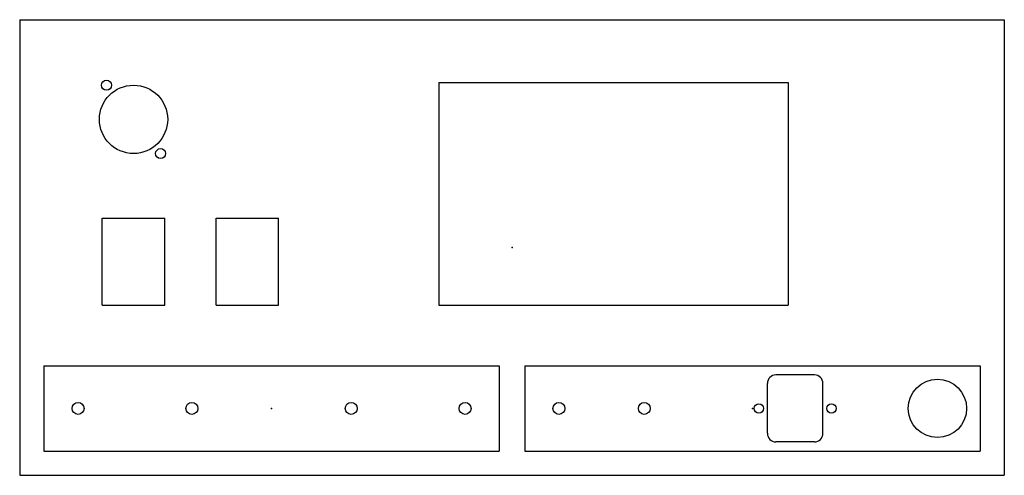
# Model space of a CAD drawing. Header units: millimetres. Extents: x -173 to 173, y -80 to 80.
import ezdxf

# ---------------------------------------------------------------- set-up
doc = ezdxf.new("R2010")
doc.units = ezdxf.units.MM
doc.header["$PDSIZE"] = -1

msp = doc.modelspace()

# ---------------------------------------------------------------- linework, layer by layer
at = {"color": 7, "linetype": 'Continuous'}
for p, q in [((-173, 80), (173, 80)), ((-173, 80), (-173, -80)), ((173, 80), (173, -80)), ((-25.7, 58), (97, 58)), ((-25.7, 58), (-25.7, -20.3)), ((97, 58), (97, -20.3)), ((-144, -20.3), (-144, 10.3)), ((-144, 10.3), (-122, 10.3)), ((-122, -20.3), (-122, 10.3)), ((-104, 10.3), (-82, 10.3)), ((-104, -20.3), (-104, 10.3)), ((-82, -20.3), (-82, 10.3)), ((-144, -20.3), (-122, -20.3)), ((-104, -20.3), (-82, -20.3)), ((-25.7, -20.3), (97, -20.3)), ((-164.5, -41.5), (-4.5, -41.5)), ((-164.5, -41.5), (-164.5, -71.5)), ((-4.5, -41.5), (-4.5, -71.5)), ((4.5, -41.5), (164.5, -41.5)), ((4.5, -41.5), (4.5, -71.5)), ((164.5, -41.5), (164.5, -71.5)), ((106.26, -44.74), (92.74, -44.74)), ((89.74, -65.26), (89.74, -47.74)), ((109.26, -65.26), (109.26, -47.74)), ((106.26, -68.26), (92.74, -68.26)), ((-164.5, -71.5), (-4.5, -71.5)), ((4.5, -71.5), (164.5, -71.5)), ((-173, -80), (173, -80))]:
    msp.add_line(p, q, dxfattribs=at)
at = {"color": 7, "linetype": 'Continuous', "lineweight": 25}
for p, q in [((-173, 80), (-173, -80)), ((-173, 80), (173, 80)), ((173, 80), (173, -80)), ((-25.7, 58), (-25.7, -20.3)), ((-25.7, 58), (97, 58)), ((97, 58), (97, -20.3)), ((-144, 10.3), (-122, 10.3)), ((-144, -20.3), (-144, 10.3)), ((-122, -20.3), (-122, 10.3)), ((-104, 10.3), (-82, 10.3)), ((-104, -20.3), (-104, 10.3)), ((-82, -20.3), (-82, 10.3)), ((-144, -20.3), (-122, -20.3)), ((-104, -20.3), (-82, -20.3)), ((-25.7, -20.3), (97, -20.3)), ((106.26, -44.74), (92.74, -44.74)), ((89.74, -65.26), (89.74, -47.74)), ((109.26, -65.26), (109.26, -47.74)), ((106.26, -68.26), (92.74, -68.26)), ((-173, -80), (173, -80))]:
    msp.add_line(p, q, dxfattribs=at)
at = {"color": 7, "linetype": 'Continuous'}
for centre, radius in [((-133, 45), 12), ((-142.5, 57), 1.75), ((-123.5, 33), 1.75), ((149.5, -56.5), 10.25), ((-152.5, -56.5), 2.1), ((-112.5, -56.5), 2.1), ((-56.5, -56.5), 2.1), ((-16.5, -56.5), 2.1), ((16.5, -56.5), 2.1), ((46.5, -56.5), 2.1), ((86.75, -56.5), 1.65), ((112.26, -56.5), 1.65)]:
    msp.add_circle(centre, radius, dxfattribs=at)
at = {"color": 7, "linetype": 'Continuous', "lineweight": 25}
for centre, radius in [((-133, 45), 12), ((-142.5, 57), 1.75), ((-123.5, 33), 1.75), ((149.5, -56.5), 10.25), ((-152.5, -56.5), 2.1), ((-112.5, -56.5), 2.1), ((-56.5, -56.5), 2.1), ((-16.5, -56.5), 2.1), ((16.5, -56.5), 2.1), ((46.5, -56.5), 2.1), ((86.75, -56.5), 1.65), ((112.26, -56.5), 1.65)]:
    msp.add_circle(centre, radius, dxfattribs=at)
at = {"color": 7, "linetype": 'Continuous'}
for centre, start, end in [((92.74, -47.74), 90, 180), ((106.26, -47.74), 0, 90), ((92.74, -65.26), 180, 270), ((106.26, -65.26), 270, 0)]:
    msp.add_arc(centre, 3, start, end, dxfattribs=at)
at = {"color": 7, "linetype": 'Continuous', "lineweight": 25}
for centre, start, end in [((92.74, -47.74), 90, 180), ((106.26, -47.74), 0, 90), ((92.74, -65.26), 180, 270), ((106.26, -65.26), 270, 0)]:
    msp.add_arc(centre, 3, start, end, dxfattribs=at)
at = {"color": 7, "linetype": 'Continuous'}
for p in [(0, 0), (-84.5, -56.5), (84.5, -56.5)]:
    msp.add_point(p, dxfattribs=at)

doc.saveas('drawing.dxf')
